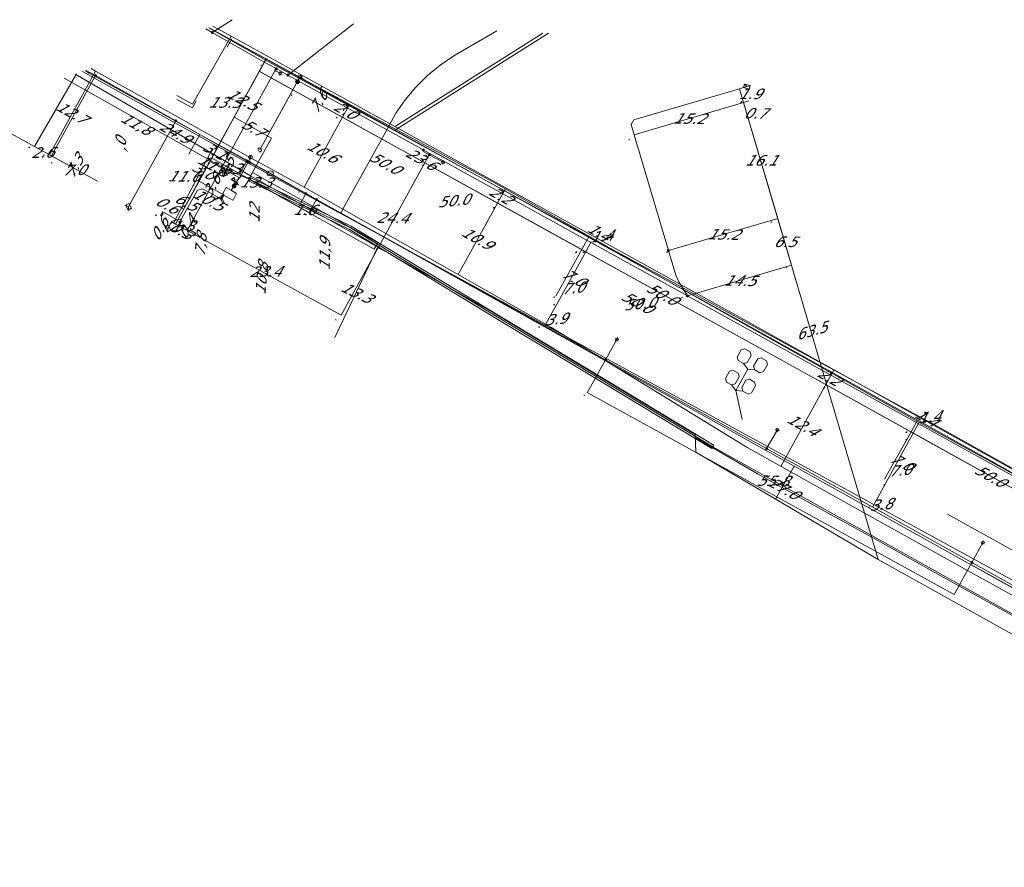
# Model space of a CAD drawing. Header units: metres. Extents: x 124576 to 133557, y 395865 to 402386.
# Tile 211 of 256: x 127141 to 127272, y 402273 to 402386. Entities that reach past the tile are written whole.
import ezdxf
from ezdxf.enums import TextEntityAlignment as Align

# ---------------------------------------------------------------- set-up
doc = ezdxf.new("R2010")
doc.units = ezdxf.units.M
doc.header["$MEASUREMENT"] = 0
for name, color, linetype, lineweight, true_color in [('LG_Datatransport', 3, 'Continuous', 13, 0x00ff00), ('LG_Datatransport_Gebroeders_Van_der_Donk_BV_(FTTX)', 3, 'Continuous', 13, 0x00ff00), ('LG_Datatransport_KPN_BV', 3, 'Continuous', 13, 0x00ff00), ('LG_Datatransport_Provincie_Noord_Brabant_Bureau_VM', 3, 'Continuous', 13, 0x00ff00), ('LG_Datatransport_Ziggo_BV', 3, 'Continuous', 13, 0x00ff00), ('LG_Gas_Hoge_Druk', 7, 'Continuous', 13, 0xff9b00), ('LG_Gas_Hoge_Druk_Enexis_Netbeheer_BV', 7, 'Continuous', 13, 0xff9b00), ('LG_Gas_Hoge_Druk_P_Enexis_Netbeheer_BV', 7, 'Continuous', 13, 0xff9b00), ('LG_Gas_Lage_Druk', 7, 'Continuous', 13, 0xffdc7d), ('LG_Gas_Lage_Druk_Enexis_Netbeheer_BV', 7, 'Continuous', 13, 0xffdc7d), ('LG_Gas_Lage_Druk_P_Enexis_Netbeheer_BV', 7, 'Continuous', 13, 0xffdc7d), ('LG_Laag_Spanning_Enexis_Netbeheer_BV', 7, 'Continuous', 13, 0x960000), ('LG_Laag_Spanning_Gemeente_Dongen', 7, 'Continuous', 13, 0x960000), ('LG_Midden_Spanning_Enexis_Netbeheer_BV', 7, 'Continuous', 13, 0xd20000), ('LG_Riool_Onder_Druk_Gemeente_Dongen', 7, 'Continuous', 13, 0x800080), ('LG_unet-4_Brabant_Water', 5, 'Continuous', 13, 0x0000ff), ('MV_Datatransport_lijn', 3, 'Continuous', 0, 0x00ff00)]:
    doc.layers.add(name, color=color, linetype=linetype, lineweight=lineweight, true_color=true_color)
for name, color, linetype, lineweight in [('LG_Laag_Spanning_P_Enexis_Netbeheer_BV', 7, 'Continuous', 0), ('LG_unet-4_P_Brabant_Water', 7, 'Continuous', 0), ('MV_Datatransport', 7, 'Continuous', 0), ('MV_Gas_Hoge_Druk', 7, 'Continuous', 0), ('MV_Gas_Hoge_Druk_pijl', 7, 'Continuous', 0), ('MV_Gas_Lage_Druk', 7, 'Continuous', 0), ('MV_Gas_Lage_Druk_lijn', 7, 'Continuous', 0), ('MV_Gas_Lage_Druk_pijl', 7, 'Continuous', 0), ('MV_Laag_Spanning', 7, 'Continuous', 0), ('MV_Laag_Spanning_lijn', 7, 'Continuous', 0), ('MV_Laag_Spanning_pijl', 7, 'Continuous', 0), ('MV_Midden_Spanning', 7, 'Continuous', 0), ('MV_Midden_Spanning_pijl', 7, 'Continuous', 0), ('MV_unet-4', 7, 'Continuous', 0)]:
    doc.layers.add(name, color=color, linetype=linetype, lineweight=lineweight)
doc.styles.add('Klic_Annotatie', font='verdanai.ttf', dxfattribs={"oblique": 20, "height": 1.4})
doc.styles.add('Style-Arial', font='arial.ttf')
doc.styles.add('Style-Arial Narrow', font='ARIALN.TTF')

# ---------------------------------------------------------------- blocks, each defined once
blk = doc.blocks.new('Mof')
at = {"layer": 'LG_Laag_Spanning_P_Enexis_Netbeheer_BV'}
h = blk.add_hatch(color=256, dxfattribs=at)
edge = h.paths.add_edge_path()
edge.add_arc((0, 0), 2, 0, 360)
blk = doc.blocks.new('DeliveryPoint')
at = {"layer": 'LG_Laag_Spanning_P_Enexis_Netbeheer_BV', "flags": 128}
blk.add_lwpolyline([(-3.7, -2.5), (3.8, -2.5), (3.8, 2.5), (-3.7, 2.5), (-3.7, -2.5)], close=True, dxfattribs=at)
blk.add_lwpolyline([(-3.7, 2.5), (-3.7, 2.2), (0, 0), (3.8, 2.2)], dxfattribs=at)
blk = doc.blocks.new('Streetlight')
at = {"layer": 'LG_Laag_Spanning_P_Enexis_Netbeheer_BV'}
for p, q in [((-1.8, 1.8), (-1.1, 1.1)), ((0, 2.5), (0, 1.5)), ((1.8, 1.8), (1.1, 1.1)), ((-1.1, -1.1), (-1.8, -1.8)), ((0, -1.5), (0, -2.5)), ((1.1, -1.1), (1.8, -1.8))]:
    blk.add_line(p, q, dxfattribs=at)
at = {"layer": 'LG_Laag_Spanning_P_Enexis_Netbeheer_BV', "flags": 128}
for points in [[(-2.5, 0), (-1.5, 0)], [(1.5, 0), (2.5, 0)]]:
    blk.add_lwpolyline(points, dxfattribs=at)
at = {"layer": 'LG_Laag_Spanning_P_Enexis_Netbeheer_BV'}
blk.add_circle((0, 0), 1.5, dxfattribs=at)
blk = doc.blocks.new('Eindkap_1')
at = {"layer": 'LG_Gas_Hoge_Druk_P_Enexis_Netbeheer_BV', "flags": 128}
blk.add_lwpolyline([(-0.8, -2.5), (1.7, -2.5), (1.7, 2.5), (-0.8, 2.5), (-2, 1.2), (-2, -1.2), (-0.8, -2.5)], close=True, dxfattribs=at)
blk = doc.blocks.new('Overgangsstuk_1')
at = {"layer": 'LG_Gas_Hoge_Druk_P_Enexis_Netbeheer_BV'}
for radius in [2.5, 2, 1.5, 1, 0.5]:
    blk.add_circle((0, 0), radius, dxfattribs=at)
blk = doc.blocks.new('DeliveryPoint_1')
at = {"layer": 'LG_Gas_Lage_Druk_P_Enexis_Netbeheer_BV', "flags": 128}
blk.add_lwpolyline([(-3.8, -2.5), (3.8, -2.5), (3.8, 2.5), (-3.8, 2.5), (-3.8, -2.5)], close=True, dxfattribs=at)
blk.add_lwpolyline([(-3.8, 2.5), (-3.8, 2.2), (0, 0), (3.8, 2.2)], dxfattribs=at)
blk = doc.blocks.new('Aftakzadel')
at = {"layer": 'LG_Gas_Lage_Druk_P_Enexis_Netbeheer_BV', "flags": 128}
blk.add_lwpolyline([(3, 3.1, 0.414214), (1, 1.1), (1, -6.4), (-1, -6.4), (-1, 1.1, 0.414214), (-3, 3.1), (-5.5, 3.1), (-5.5, 4.1), (-3, 4.1, -0.414214), (0, 1.1, -0.414214), (3, 4.1), (5.5, 4.1), (5.5, 3.1), (3, 3.1)], format="xyb", close=True, dxfattribs=at)
blk = doc.blocks.new('Verloopstuk_1')
at = {"layer": 'LG_Gas_Hoge_Druk_P_Enexis_Netbeheer_BV', "lineweight": 30, "flags": 128}
for points in [[(-3, 0), (-7.6, -2.3), (-7.6, 2.3), (-3, 0)], [(-3, 0), (1.6, -2.3), (1.5, 2.3), (-3, 0)]]:
    blk.add_lwpolyline(points, close=True, dxfattribs=at)
at = {"layer": 'LG_Gas_Hoge_Druk_P_Enexis_Netbeheer_BV', "color": 7, "linetype": 'Continuous', "style": 'Style-Arial Narrow'}
blk.add_text('G', height=3.5, dxfattribs=at).set_placement((-3.1, 2.6), align=Align.MIDDLE_CENTER)
blk = doc.blocks.new('Tstuk_1')
at = {"layer": 'LG_Gas_Hoge_Druk_P_Enexis_Netbeheer_BV'}
for p, q in [((-2.3, 1.8), (2.3, 1.8)), ((0, -1.8), (0, 1.8))]:
    blk.add_line(p, q, dxfattribs=at)
blk.add_circle((0, 0.7), 2.5, dxfattribs=at)
blk = doc.blocks.new('Afsluiter_1')
at = {"layer": 'LG_Gas_Hoge_Druk_P_Enexis_Netbeheer_BV'}
blk.add_line((0, -2.5), (0, 2.5), dxfattribs=at)
at = {"layer": 'LG_Gas_Hoge_Druk_P_Enexis_Netbeheer_BV', "extrusion": (0, 0, -1)}
blk.add_solid([(0.2, 2.5), (-0.3, 2.5), (0.2, -2.5), (-0.3, -2.5)], dxfattribs=at)
blk = doc.blocks.new('m_pijl')
at = {"layer": 'MV_Laag_Spanning_pijl'}
blk.add_hatch(color=7, dxfattribs=at).paths.add_polyline_path([(-1, -0.3), (-1, 0), (-1, 0.3), (0, 0)])
at = {"layer": 'MV_Laag_Spanning_pijl', "flags": 128}
blk.add_lwpolyline([(-1, 0), (-1, 0.3), (0, 0), (-1, -0.3), (-1, 0)], close=True, dxfattribs=at)
blk = doc.blocks.new('m_pijl_1')
at = {"layer": 'MV_Midden_Spanning_pijl'}
blk.add_hatch(color=7, dxfattribs=at).paths.add_polyline_path([(-1, -0.3), (-1, 0), (-1, 0.3), (0, 0)])
at = {"layer": 'MV_Midden_Spanning_pijl', "flags": 128}
blk.add_lwpolyline([(-1, 0), (-1, 0.3), (0, 0), (-1, -0.3), (-1, 0)], close=True, dxfattribs=at)
blk = doc.blocks.new('m_pijl_3')
at = {"layer": 'MV_Gas_Hoge_Druk_pijl'}
blk.add_hatch(color=7, dxfattribs=at).paths.add_polyline_path([(-1, -0.3), (-1, 0), (-1, 0.3), (0, 0)])
at = {"layer": 'MV_Gas_Hoge_Druk_pijl', "flags": 128}
blk.add_lwpolyline([(-1, 0), (-1, 0.3), (0, 0), (-1, -0.3), (-1, 0)], close=True, dxfattribs=at)
blk = doc.blocks.new('m_pijl_2')
at = {"layer": 'MV_Gas_Lage_Druk_pijl'}
blk.add_hatch(color=7, dxfattribs=at).paths.add_polyline_path([(-1, -0.3), (-1, 0), (-1, 0.3), (0, 0)])
at = {"layer": 'MV_Gas_Lage_Druk_pijl', "flags": 128}
blk.add_lwpolyline([(-1, 0), (-1, 0.3), (0, 0), (-1, -0.3), (-1, 0)], close=True, dxfattribs=at)
blk = doc.blocks.new('FireHydrant')
at = {"layer": 'LG_unet-4_P_Brabant_Water'}
blk.add_ellipse((0, 0), major_axis=(4.45, 0), ratio=0.727642, dxfattribs=at)
at = {"layer": 'LG_unet-4_P_Brabant_Water', "style": 'Style-Arial'}
blk.add_text('BK', height=2.5, dxfattribs=at).set_placement((0, 0), align=Align.MIDDLE_CENTER)

msp = doc.modelspace()

# ---------------------------------------------------------------- linework, layer by layer
at = {"layer": 'LG_Datatransport', "flags": 128}
msp.add_lwpolyline([(127188.55, 402356.3), (127171.82, 402365.66), (127171.34, 402364.78), (127188.06, 402355.43), (127188.55, 402356.3)], dxfattribs=at)
at = {"layer": 'LG_Datatransport_Gebroeders_Van_der_Donk_BV_(FTTX)', "flags": 128}
for points in [[(127146.73, 402378.25), (127168.37, 402366.08), (127171.51, 402364.74), (127184.88, 402358.29), (127204.88, 402346.16), (127233.21, 402329.11), (127296.12, 402294.02), (127306.7, 402287.81), (127325.13, 402271.01), (127331.09, 402268.86), (127343.59, 402265.99), (127350.66, 402264.08), (127390.85, 402241.78), (127399, 402238.78), (127403.65, 402236.13), (127406.93, 402232.86), (127426.52, 402210.6), (127428.48, 402211.05), (127431.54, 402208.92), (127435.31, 402208.02), (127453.89, 402207.34), (127499.65, 402206.22)], [(127233.34, 402329.32), (127219.18, 402337.85), (127205.01, 402346.37), (127195.01, 402352.44), (127184.99, 402358.51), (127178.3, 402361.74), (127171.62, 402364.96), (127171.41, 402364.51), (127178.09, 402361.29), (127184.76, 402358.07), (127194.75, 402352.01), (127204.75, 402345.94), (127218.92, 402337.42), (127233.08, 402328.89), (127233.34, 402329.32)]]:
    msp.add_lwpolyline(points, dxfattribs=at)
at = {"layer": 'LG_Datatransport_KPN_BV', "flags": 128}
msp.add_lwpolyline([(127396.93, 402242.67), (127393.78, 402243.92), (127392.21, 402244.6), (127382.48, 402250), (127381.38, 402250.61), (127347.36, 402270.83), (127167.23, 402369.14), (127159.09, 402373.59), (127152.38, 402377.35), (127149.19, 402379.1)], dxfattribs=at)
at = {"layer": 'LG_Datatransport_Provincie_Noord_Brabant_Bureau_VM'}
for p in [(127237.84, 402339.45), (127237.1, 402332.74)]:
    msp.add_line(p, (127236.26, 402336.61), dxfattribs=at)
at = {"layer": 'LG_Datatransport_Provincie_Noord_Brabant_Bureau_VM', "flags": 128}
for points in [[(127237.28, 402340.2), (127237.84, 402339.45), (127237.28, 402340.2), (127237.76, 402340.33), (127238.29, 402341.29), (127238.16, 402341.77), (127237.46, 402342.16), (127236.98, 402342.02), (127236.45, 402341.06), (127236.58, 402340.59), (127237.28, 402340.2)], [(127238.77, 402339.37), (127239.47, 402338.98), (127239.94, 402339.12), (127240.48, 402340.08), (127240.34, 402340.56), (127239.64, 402340.94), (127239.17, 402340.81), (127238.63, 402339.85), (127238.77, 402339.37), (127237.84, 402339.45), (127238.77, 402339.37)], [(127236.26, 402336.61), (127235.7, 402337.36), (127235, 402337.74), (127234.87, 402338.22), (127235.4, 402339.18), (127235.88, 402339.32), (127236.58, 402338.93), (127236.71, 402338.45), (127236.18, 402337.49), (127235.7, 402337.36)], [(127237.19, 402336.53), (127237.89, 402336.14), (127238.36, 402336.28), (127238.9, 402337.24), (127238.76, 402337.71), (127238.06, 402338.1), (127237.59, 402337.97), (127237.05, 402337.01), (127237.19, 402336.53), (127236.26, 402336.61), (127237.19, 402336.53)]]:
    msp.add_lwpolyline(points, dxfattribs=at)
at = {"layer": 'LG_Datatransport_Ziggo_BV'}
for p, q in [((127161.3, 402358.93), (127166.24, 402368.31)), ((127171.58, 402365.22), (127188.3, 402355.86))]:
    msp.add_line(p, q, dxfattribs=at)
at = {"layer": 'LG_Datatransport_Ziggo_BV', "flags": 128}
for points in [[(127166.24, 402368.31), (127148.21, 402378.77)], [(127148.21, 402378.77), (127166.24, 402368.31), (127171.55, 402365.23), (127188.3, 402355.86), (127204.06, 402346.9), (127230.83, 402330.76), (127230.93, 402328.38), (127255.25, 402314.09), (127291.24, 402294.02), (127292.19, 402293.42), (127293.5, 402292.17), (127294.99, 402291.45), (127296.51, 402291.32), (127303.13, 402287.54), (127305.57, 402285.86), (127320.3, 402273.26), (127322.24, 402272.09), (127322.34, 402271.73)], [(127148.21, 402378.77), (127166.24, 402368.31), (127161.3, 402358.93)], [(127294.99, 402291.45), (127293.5, 402292.17), (127292.19, 402293.42), (127291.24, 402294.02), (127255.25, 402314.09), (127230.93, 402328.38), (127230.83, 402330.76), (127204.06, 402346.9), (127188.3, 402355.86), (127171.55, 402365.23), (127166.24, 402368.31)]]:
    msp.add_lwpolyline(points, dxfattribs=at)
at = {"layer": 'LG_Gas_Hoge_Druk', "flags": 128}
msp.add_lwpolyline([(127169.23, 402361.98), (127169.24, 402361.98), (127169.24, 402361.98), (127169.24, 402361.98), (127169.24, 402361.98), (127169.24, 402361.98), (127169.24, 402361.98), (127169.24, 402361.98), (127169.72, 402362.86), (127169.73, 402362.86), (127169.73, 402362.86), (127169.73, 402362.86), (127169.73, 402362.86), (127169.73, 402362.87), (127169.73, 402362.87), (127169.73, 402362.87), (127169.72, 402362.87), (127169.72, 402362.87), (127169.72, 402362.87), (127169.72, 402362.87), (127169.72, 402362.87), (127169.02, 402363.26), (127168.32, 402363.64), (127168.32, 402363.65), (127168.32, 402363.65), (127168.32, 402363.65), (127168.31, 402363.65), (127168.31, 402363.65), (127168.31, 402363.65), (127168.31, 402363.65), (127168.31, 402363.64), (127168.31, 402363.64), (127168.31, 402363.64), (127168.31, 402363.64), (127168.31, 402363.64), (127167.82, 402362.76), (127167.82, 402362.76), (127167.82, 402362.76), (127167.82, 402362.76), (127167.82, 402362.76), (127167.82, 402362.76), (127167.82, 402362.76), (127167.82, 402362.76), (127167.82, 402362.76), (127167.82, 402362.75), (127167.82, 402362.75), (127167.83, 402362.75), (127167.83, 402362.75), (127169.23, 402361.98), (127169.23, 402361.98), (127169.23, 402361.98), (127169.23, 402361.98), (127169.23, 402361.98), (127169.23, 402361.98)], dxfattribs=at)
at = {"layer": 'LG_Gas_Hoge_Druk_Enexis_Netbeheer_BV'}
for p, q in [((127150.93, 402379.15), (127154.9, 402376.93)), ((127177.65, 402377.48), (127172.81, 402368.67)), ((127171.59, 402367.63), (127170.11, 402364.97)), ((127178.73, 402363.7), (127173.99, 402366.31)), ((127169.38, 402363.86), (127168.96, 402363.28)), ((127169.6, 402364.21), (127169.38, 402363.86))]:
    msp.add_line(p, q, dxfattribs=at)
at = {"layer": 'LG_Gas_Hoge_Druk_Enexis_Netbeheer_BV', "flags": 128}
for points in [[(127166.05, 402384.96), (127173.65, 402380.79), (127177.56, 402378.67), (127177.67, 402378.61), (127178.14, 402378.36)], [(127171.59, 402367.63), (127161.11, 402373.47), (127154.9, 402376.93), (127150.93, 402379.15), (127150.32, 402379.5)], [(127177.82, 402377.77), (127177.85, 402377.84), (127178.14, 402378.36)], [(127342.9, 402286.66), (127336.38, 402290.22), (127293.26, 402314.97), (127263.31, 402331.7), (127219.42, 402355.64), (127204.36, 402364.16), (127178.69, 402378.06), (127178.14, 402378.36)], [(127177.82, 402377.77), (127177.65, 402377.48), (127176.35, 402375.12), (127172.81, 402368.67)], [(127326.39, 402274.19), (127325.6, 402274.63), (127324.75, 402275.16), (127323.43, 402276.35), (127309.73, 402288.39), (127307.9, 402289.99), (127306.6, 402290.85), (127283.83, 402303.4), (127267.13, 402312.63), (127253.26, 402320.34), (127237.84, 402328.97), (127211.59, 402345.06), (127178.73, 402363.7), (127173.99, 402366.31), (127171.59, 402367.63)], [(127170.11, 402364.97), (127169.89, 402364.67), (127169.6, 402364.21)]]:
    msp.add_lwpolyline(points, dxfattribs=at)
at = {"layer": 'LG_Gas_Lage_Druk', "flags": 128}
msp.add_lwpolyline([(127169.23, 402361.98), (127169.24, 402361.98), (127169.24, 402361.98), (127169.24, 402361.98), (127169.24, 402361.98), (127169.24, 402361.98), (127169.24, 402361.98), (127169.24, 402361.98), (127169.72, 402362.86), (127169.73, 402362.86), (127169.73, 402362.86), (127169.73, 402362.86), (127169.73, 402362.86), (127169.73, 402362.87), (127169.73, 402362.87), (127169.73, 402362.87), (127169.72, 402362.87), (127169.72, 402362.87), (127169.72, 402362.87), (127169.72, 402362.87), (127169.72, 402362.87), (127169.02, 402363.26), (127168.32, 402363.64), (127168.32, 402363.65), (127168.32, 402363.65), (127168.32, 402363.65), (127168.31, 402363.65), (127168.31, 402363.65), (127168.31, 402363.65), (127168.31, 402363.65), (127168.31, 402363.64), (127168.31, 402363.64), (127168.31, 402363.64), (127168.31, 402363.64), (127168.31, 402363.64), (127167.82, 402362.76), (127167.82, 402362.76), (127167.82, 402362.76), (127167.82, 402362.76), (127167.82, 402362.76), (127167.82, 402362.76), (127167.82, 402362.76), (127167.82, 402362.76), (127167.82, 402362.76), (127167.82, 402362.75), (127167.82, 402362.75), (127167.83, 402362.75), (127167.83, 402362.75), (127169.23, 402361.98), (127169.23, 402361.98), (127169.23, 402361.98), (127169.23, 402361.98), (127169.23, 402361.98), (127169.23, 402361.98)], dxfattribs=at)
at = {"layer": 'LG_Gas_Lage_Druk_Enexis_Netbeheer_BV'}
msp.add_line((127168.02, 402362.66), (127167.71, 402362.1), dxfattribs=at)
at = {"layer": 'LG_Gas_Lage_Druk_Enexis_Netbeheer_BV', "flags": 128}
msp.add_lwpolyline([(127167.71, 402362.1), (127165.18, 402363.5), (127164.5, 402363.3), (127162.39, 402359.47), (127161.85, 402359.32), (127161.76, 402359.36), (127161.08, 402359.17), (127160.55, 402358.2)], dxfattribs=at)
at = {"layer": 'LG_Laag_Spanning_Enexis_Netbeheer_BV'}
for p, q in [((127166.48, 402384.32), (127169.11, 402386.02)), ((127176.56, 402378.64), (127185.31, 402385.47)), ((127161.61, 402372.55), (127155.3, 402361.09)), ((127195.4, 402368.03), (127197.24, 402367.02)), ((127178.96, 402362.84), (127180.36, 402362.06)), ((127178.96, 402362.84), (127180.36, 402362.06)), ((127218.9, 402340.71), (127220.4, 402343.41)), ((127240.36, 402328.86), (127241.79, 402331.36)), ((127267.72, 402313.7), (127269.19, 402316.33))]:
    msp.add_line(p, q, dxfattribs=at)
at = {"layer": 'LG_Laag_Spanning_Enexis_Netbeheer_BV', "flags": 128}
for points in [[(127165.62, 402384.81), (127166.48, 402384.32), (127173.48, 402380.34), (127175, 402379.5), (127176.56, 402378.64), (127193.57, 402369.24), (127194.6, 402368.66), (127229.8, 402349.21), (127297.64, 402311.7)], [(127165.62, 402384.81), (127166.48, 402384.32), (127173.48, 402380.34), (127175, 402379.5), (127176.56, 402378.64), (127193.57, 402369.24), (127194.6, 402368.66), (127229.8, 402349.21), (127297.64, 402311.7), (127300.94, 402309.88), (127301.56, 402309.24), (127301.47, 402308.35), (127295.22, 402297.08), (127294.48, 402295.76), (127294.52, 402294.35), (127294.61, 402294.3), (127294.99, 402293.99), (127295.08, 402293.89), (127295.18, 402293.69), (127295.18, 402293.66), (127295.19, 402293.5), (127295.16, 402293.34), (127295.13, 402293.2)], [(127165.62, 402384.81), (127166.48, 402384.32), (127173.48, 402380.34), (127175, 402379.5), (127176.56, 402378.64), (127193.57, 402369.24), (127194.6, 402368.66), (127229.8, 402349.21), (127297.64, 402311.7)], [(127175, 402379.5), (127174.9, 402379.5), (127174.81, 402379.36), (127174.97, 402379.18), (127175.55, 402378.85)], [(127149.67, 402379.27), (127150.15, 402379), (127150.17, 402379), (127150.92, 402378.57)], [(127149.67, 402379.27), (127150.15, 402379), (127150.17, 402379), (127150.92, 402378.57), (127161.61, 402372.55), (127167.5, 402369.22), (127171.1, 402367.21), (127171.44, 402367.02), (127178.96, 402362.84)], [(127149.67, 402379.27), (127150.15, 402379), (127150.17, 402379), (127150.92, 402378.57)], [(127150.92, 402378.57), (127161.61, 402372.55), (127167.5, 402369.22), (127171.1, 402367.21), (127171.44, 402367.02), (127178.96, 402362.84), (127180.36, 402362.06), (127204.89, 402348.46), (127218.9, 402340.71), (127240.36, 402328.86), (127254.44, 402321.1), (127267.72, 402313.7), (127293.95, 402299.07), (127267.72, 402313.7), (127293.95, 402299.07), (127294.47, 402297.72)], [(127150.92, 402378.57), (127161.61, 402372.55), (127167.5, 402369.22), (127171.1, 402367.21), (127171.44, 402367.02), (127178.96, 402362.84)], [(127227.27, 402355.26), (127222.72, 402370.7), (127222.32, 402372.05), (127222.66, 402372.67), (127236.76, 402376.82), (127237.72, 402377.11)], [(127194.6, 402368.66), (127194.67, 402368.43), (127195.4, 402368.03)], [(127180.36, 402362.06), (127204.89, 402348.46), (127218.9, 402340.71), (127240.36, 402328.86), (127254.44, 402321.1), (127267.72, 402313.7), (127293.95, 402299.07), (127294.47, 402297.72)], [(127180.36, 402362.06), (127204.89, 402348.46), (127218.9, 402340.71), (127240.36, 402328.86), (127254.44, 402321.1), (127267.72, 402313.7), (127293.95, 402299.07), (127294.47, 402297.72)], [(127229.8, 402349.21), (127228.64, 402351.08), (127228.24, 402351.98), (127227.27, 402355.26)]]:
    msp.add_lwpolyline(points, dxfattribs=at)
at = {"layer": 'LG_Laag_Spanning_Gemeente_Dongen'}
msp.add_line((127190.88, 402371.84), (127210.55, 402384.25), dxfattribs=at)
at = {"layer": 'LG_Laag_Spanning_Gemeente_Dongen', "flags": 128}
for points in [[(127589.23, 402210.75), (127589.08, 402210.76), (127571.24, 402211.8), (127544.46, 402215.26), (127509.95, 402221.27), (127467.47, 402231.66), (127412.76, 402251.5), (127379.38, 402268.48), (127362.03, 402277.92), (127327.41, 402296.08), (127314.01, 402303.35), (127236.53, 402346.53), (127190.9, 402371.75), (127169.01, 402383.83), (127166.56, 402385.14)], [(127169.01, 402383.83), (127163.83, 402374.76), (127161.74, 402375.91)]]:
    msp.add_lwpolyline(points, dxfattribs=at)
at = {"layer": 'LG_Midden_Spanning_Enexis_Netbeheer_BV', "flags": 128}
for points in [[(127166, 402384.94), (127173.42, 402380.73), (127217.01, 402356.91), (127233.29, 402347.75), (127260.81, 402332.28), (127300.31, 402310.59), (127300.64, 402308.74), (127294.71, 402297.05), (127294.24, 402296.24), (127293.4, 402295.14), (127293.13, 402294.86), (127292.62, 402294.71), (127292.18, 402294.51), (127292.1, 402294.31), (127292.17, 402294), (127292.51, 402293.77), (127293.89, 402293)], [(127166, 402384.94), (127173.42, 402380.73), (127217.01, 402356.91), (127233.29, 402347.75), (127260.81, 402332.28), (127300.31, 402310.59), (127300.64, 402308.74)]]:
    msp.add_lwpolyline(points, dxfattribs=at)
at = {"layer": 'LG_Riool_Onder_Druk_Gemeente_Dongen'}
for p, q in [((127168.48, 402382.38), (127169.07, 402383.46)), ((127190.88, 402371.34), (127211.28, 402384.21)), ((127161.74, 402375.41), (127163.83, 402374.26)), ((127164.33, 402375.19), (127163.83, 402374.26))]:
    msp.add_line(p, q, dxfattribs=at)
at = {"layer": 'LG_Riool_Onder_Druk_Gemeente_Dongen', "flags": 128}
msp.add_lwpolyline([(127907.09, 402350.53), (127903.8, 402218.35), (127862.09, 402206.82), (127833.5, 402205.05), (127816.5, 402204.33), (127589.08, 402210.26), (127571.24, 402211.29), (127544.46, 402214.76), (127509.95, 402220.78), (127467.47, 402231.16), (127412.76, 402251), (127379.38, 402267.98), (127362.03, 402277.42), (127327.41, 402295.58), (127314.01, 402302.85), (127236.53, 402346.03), (127190.9, 402371.25), (127169.01, 402383.33), (127166, 402384.94)], dxfattribs=at)
at = {"layer": 'LG_unet-4_Brabant_Water'}
for p, q in [((127163.37, 402368.11), (127164.82, 402370.74)), ((127174.18, 402365.55), (127183.59, 402360.26)), ((127183.59, 402360.26), (127244.04, 402326.52)), ((127241.56, 402322.12), (127244.04, 402326.52)), ((127244.04, 402326.52), (127323.98, 402281.91))]:
    msp.add_line(p, q, dxfattribs=at)
at = {"layer": 'LG_unet-4_Brabant_Water', "flags": 128}
for points in [[(127204.41, 402384.54), (127198.66, 402381.21), (127196.85, 402379.97), (127195.16, 402378.57), (127193.61, 402377.03), (127192.19, 402375.35), (127190.94, 402373.55), (127189.23, 402370.46), (127184.15, 402361.27), (127183.59, 402360.26)], [(127149.55, 402379.23), (127164.82, 402370.74), (127174.18, 402365.55)]]:
    msp.add_lwpolyline(points, dxfattribs=at)
at = {"layer": 'MV_Datatransport_lijn'}
for p, q in [((127237.3, 402375), (127255.25, 402314.09)), ((127166.62, 402367.99), (127169.38, 402373.02)), ((127169.38, 402373.02), (127174.37, 402370.23)), ((127174.37, 402370.23), (127171.58, 402365.22)), ((127161.56, 402358.79), (127166.62, 402367.99)), ((127161.56, 402358.79), (127161.3, 402358.93)), ((127182.81, 402343.66), (127188.48, 402355.68)), ((127188.48, 402355.68), (127189.39, 402355.24))]:
    msp.add_line(p, q, dxfattribs=at)
at = {"layer": 'MV_Datatransport_lijn', "flags": 128}
for points in [[(127254.38, 402317.04), (127248.08, 402320.54), (127239.22, 402325.47), (127234.04, 402328.48), (127230.85, 402330.34)], [(127254.38, 402317.04), (127263.91, 402311.75), (127272.32, 402307.07), (127277.41, 402304.24), (127293.4, 402295.37)]]:
    msp.add_lwpolyline(points, dxfattribs=at)
at = {"layer": 'MV_Gas_Hoge_Druk_pijl'}
for p, q in [((127167.63, 402369.84), (127173.65, 402380.78)), ((127144.8, 402368), (127150.93, 402379.15)), ((127183.85, 402373.02), (127177.21, 402376.67)), ((127183.85, 402373.02), (127184.8, 402374.75)), ((127183.85, 402373.02), (127178.72, 402363.71)), ((127204.51, 402361.59), (127183.85, 402373.02)), ((127166.15, 402367.14), (127167.63, 402369.84)), ((127151.17, 402364.5), (127144.8, 402368)), ((127164.69, 402364.49), (127166.15, 402367.14)), ((127166.15, 402367.14), (127170.11, 402364.97)), ((127161.56, 402358.79), (127164.69, 402364.49)), ((127164.69, 402364.49), (127167.83, 402362.76)), ((127204.51, 402361.59), (127205.55, 402363.48)), ((127199.26, 402352.05), (127204.51, 402361.59)), ((127248.27, 402337.39), (127249.33, 402339.32)), ((127242.26, 402326.5), (127248.27, 402337.39)), ((127291.96, 402313.08), (127248.27, 402337.39))]:
    msp.add_line(p, q, dxfattribs=at)
at = {"layer": 'MV_Gas_Hoge_Druk_pijl', "flags": 128}
msp.add_lwpolyline([(127248.27, 402337.39), (127245.97, 402338.67), (127204.51, 402361.59)], dxfattribs=at)
at = {"layer": 'MV_Gas_Lage_Druk_lijn'}
for p, q in [((127159.88, 402360.4), (127161.85, 402359.32)), ((127161.91, 402358.6), (127162.38, 402359.46))]:
    msp.add_line(p, q, dxfattribs=at)
at = {"layer": 'MV_Gas_Lage_Druk_pijl'}
for p, q in [((127159.59, 402359.87), (127159.88, 402360.4)), ((127161.56, 402358.79), (127161.03, 402359.08)), ((127161.56, 402358.79), (127161.91, 402358.6))]:
    msp.add_line(p, q, dxfattribs=at)
at = {"layer": 'MV_Laag_Spanning_lijn'}
for p, q in [((127163.14, 402357.92), (127175, 402379.5)), ((127142.76, 402369.12), (127148.39, 402378.83)), ((127145.04, 402367.87), (127150.92, 402378.57)), ((127166.4, 402367.59), (127161.56, 402358.79)), ((127170.15, 402365.49), (127171.1, 402367.21)), ((127178, 402361.09), (127178.96, 402362.84)), ((127179.4, 402360.31), (127180.36, 402362.06)), ((127216.43, 402336.28), (127218.9, 402340.71)), ((127264.45, 402320.12), (127309.59, 402295)), ((127265.34, 402309.42), (127267.72, 402313.7))]:
    msp.add_line(p, q, dxfattribs=at)
at = {"layer": 'MV_Laag_Spanning_pijl'}
for p, q in [((127167.35, 402369.32), (127173.44, 402380.41)), ((127172.73, 402379.16), (127216.26, 402355.1)), ((127236.76, 402376.82), (127237.3, 402375)), ((127237.3, 402375), (127222.72, 402370.7)), ((127237.3, 402375), (127237.97, 402375.2)), ((127237.3, 402375), (127241.85, 402359.55)), ((127142.76, 402369.12), (127134.12, 402373.87)), ((127145.04, 402367.87), (127142.76, 402369.12)), ((127161.56, 402358.79), (127167.35, 402369.32)), ((127151.17, 402364.5), (127145.04, 402367.87)), ((127170.15, 402365.49), (127166.4, 402367.59)), ((127183.64, 402346.65), (127195.4, 402368.03)), ((127178, 402361.09), (127179.4, 402360.31)), ((127161.56, 402358.79), (127163.14, 402357.92)), ((127241.85, 402359.55), (127227.27, 402355.26)), ((127241.85, 402359.55), (127243.69, 402353.3)), ((127163.14, 402357.92), (127183.64, 402346.65)), ((127216.99, 402356.44), (127216.29, 402355.16)), ((127216.29, 402355.16), (127212.79, 402348.83)), ((127243.69, 402353.3), (127229.8, 402349.21)), ((127212.79, 402348.83), (127210.77, 402345.16)), ((127265.34, 402309.42), (127216.45, 402336.32)), ((127260.65, 402332.3), (127259.9, 402330.94)), ((127259.9, 402330.94), (127256.43, 402324.63)), ((127259.92, 402330.91), (127301.07, 402308.01)), ((127256.43, 402324.63), (127254.46, 402321.05)), ((127267.57, 402313.42), (127297.63, 402296.67))]:
    msp.add_line(p, q, dxfattribs=at)
at = {"layer": 'MV_Laag_Spanning_pijl', "flags": 128}
for points in [[(127178, 402361.09), (127171.91, 402364.5), (127166.4, 402367.59)], [(127216.28, 402355.08), (127245.97, 402338.67), (127259.84, 402330.95)]]:
    msp.add_lwpolyline(points, dxfattribs=at)
at = {"layer": 'MV_Midden_Spanning_pijl'}
for p, q in [((127161.56, 402358.79), (127173.59, 402380.68)), ((127172.79, 402379.13), (127215.71, 402355.4)), ((127216.69, 402357.16), (127215.76, 402355.47)), ((127215.76, 402355.47), (127212.28, 402349.17)), ((127260.41, 402332.56), (127259.61, 402331.12)), ((127259.61, 402331.12), (127256.09, 402324.78)), ((127259.64, 402331.06), (127300.32, 402308.42))]:
    msp.add_line(p, q, dxfattribs=at)
at = {"layer": 'MV_Midden_Spanning_pijl', "flags": 128}
msp.add_lwpolyline([(127215.76, 402355.37), (127245.97, 402338.67), (127259.6, 402331.09)], dxfattribs=at)

# ---------------------------------------------------------------- block references
at = {"layer": 'LG_Gas_Hoge_Druk_P_Enexis_Netbeheer_BV'}
for name, p, xscale, yscale, zscale, rotation in [('Overgangsstuk_1', (127177.82, 402377.77), 0.1, 0.1, 0.1, 299.0000000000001), ('Tstuk_1', (127178.14, 402378.36), 0.1, 0.1, 0.1, 299.0000000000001), ('Eindkap_1', (127172.81, 402368.67), 0.1, 0.1, 0.1, 209), ('Tstuk_1', (127171.59, 402367.63), 0.09999999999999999, 0.09999999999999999, 0.09999999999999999, 29), ('Afsluiter_1', (127170.11, 402364.97), 0.1, 0.1, 0.1, 127), ('Overgangsstuk_1', (127169.38, 402363.86), 0.1, 0.1, 0.1, 306)]:
    msp.add_blockref(name, p, dxfattribs=dict(at, xscale=xscale, yscale=yscale, zscale=zscale, rotation=rotation))
at = {"layer": 'LG_Gas_Hoge_Druk_P_Enexis_Netbeheer_BV', "color": 7, "linetype": 'Continuous', "xscale": 0.09999999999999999, "yscale": 0.09999999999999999, "zscale": 0.09999999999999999, "rotation": 302}
msp.add_blockref('Verloopstuk_1', (127169.6, 402364.21), dxfattribs=at)
at = {"layer": 'LG_Gas_Lage_Druk_P_Enexis_Netbeheer_BV'}
for name, p, xscale, yscale, zscale, rotation in [('Aftakzadel', (127167.71, 402362.1), 0.09999999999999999, 0.09999999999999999, 0.09999999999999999, 29), ('DeliveryPoint_1', (127160.55, 402358.2), 0.1, 0.1, 0.1, 119)]:
    msp.add_blockref(name, p, dxfattribs=dict(at, xscale=xscale, yscale=yscale, zscale=zscale, rotation=rotation))
at = {"layer": 'LG_Laag_Spanning_P_Enexis_Netbeheer_BV', "xscale": 0.1, "yscale": 0.1, "zscale": 0.1}
for p in [(127166.48, 402384.32), (127175, 402379.5), (127176.56, 402378.64), (127161.61, 402372.55), (127194.6, 402368.66), (127195.4, 402368.03), (127218.9, 402340.71), (127240.36, 402328.86), (127267.72, 402313.7)]:
    msp.add_blockref('Mof', p, dxfattribs=at)
at = {"layer": 'LG_Laag_Spanning_P_Enexis_Netbeheer_BV'}
for name, p, xscale, yscale, zscale, rotation in [('Mof', (127150.92, 402378.57), 0.1, 0.1, 0.1, 1), ('Streetlight', (127175.55, 402378.85), 0.09999999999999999, 0.09999999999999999, 0.09999999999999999, 29), ('DeliveryPoint', (127237.72, 402377.11), 0.1, 0.1, 0.1, 344), ('Mof', (127171.1, 402367.21), 0.09999999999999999, 0.09999999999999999, 0.09999999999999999, 29), ('Mof', (127171.44, 402367.02), 0.09999999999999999, 0.09999999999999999, 0.09999999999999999, 29), ('Streetlight', (127197.24, 402367.02), 0.09999999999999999, 0.09999999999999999, 0.09999999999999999, 29), ('Mof', (127178.96, 402362.84), 0.1, 0.1, 0.1, 1), ('DeliveryPoint', (127155.3, 402361.09), 0.1, 0.1, 0.1, 119), ('Mof', (127180.36, 402362.06), 0.1, 0.1, 0.1, 1), ('Mof', (127227.27, 402355.26), 0.1, 0.1, 0.1, 74), ('Mof', (127229.8, 402349.21), 0.09999999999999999, 0.09999999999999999, 0.09999999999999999, 29), ('Streetlight', (127220.4, 402343.41), 0.1, 0.1, 0.1, 299.0000000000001), ('Streetlight', (127241.79, 402331.36), 0.1, 0.1, 0.1, 300.0000000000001), ('Streetlight', (127269.19, 402316.33), 0.1, 0.1, 0.1, 299.0000000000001)]:
    msp.add_blockref(name, p, dxfattribs=dict(at, xscale=xscale, yscale=yscale, zscale=zscale, rotation=rotation))
at = {"layer": 'LG_unet-4_P_Brabant_Water', "xscale": 0.1, "yscale": 0.1, "zscale": 0.1}
msp.add_blockref('FireHydrant', (127174.18, 402365.55), dxfattribs=at)
at = {"layer": 'MV_Gas_Hoge_Druk_pijl', "xscale": 0.1, "yscale": 0.1, "zscale": 0.1}
for p, rotation in [((127173, 402380), 61), ((127150, 402379), 61), ((127177, 402376), 151), ((127183, 402373), 151), ((127184, 402374), 61), ((127167, 402369), 61), ((127144, 402368), 151), ((127166, 402367), 61), ((127164, 402364), 61), ((127170, 402364), 332.0000000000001), ((127178, 402363), 242), ((127205, 402363), 61), ((127167, 402362), 332.0000000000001), ((127204, 402361), 151), ((127204, 402361), 61), ((127249, 402339), 61), ((127248, 402337), 61), ((127248, 402337), 150)]:
    msp.add_blockref('m_pijl_3', p, dxfattribs=dict(at, rotation=rotation))
at = {"layer": 'MV_Gas_Lage_Druk_pijl', "xscale": 0.1, "yscale": 0.1, "zscale": 0.1}
for p, rotation in [((127159, 402360), 61), ((127161, 402359), 151), ((127161, 402358), 332.0000000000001)]:
    msp.add_blockref('m_pijl_2', p, dxfattribs=dict(at, rotation=rotation))
at = {"layer": 'MV_Laag_Spanning_pijl'}
for p, xscale, yscale, zscale, rotation in [((127173, 402380), 0.1, 0.1, 0.1, 61), ((127237, 402375), 0.1, 0.1, 0.1, 16), ((127237, 402375), 0.1, 0.1, 0.1, 287), ((127142, 402369), 0.1, 0.1, 0.1, 151), ((127167, 402369), 0.1, 0.1, 0.1, 61), ((127222, 402370), 0.09999999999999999, 0.09999999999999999, 0.09999999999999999, 197), ((127195, 402368), 0.1, 0.1, 0.1, 61), ((127145, 402367), 0.1, 0.1, 0.1, 151), ((127166, 402367), 0.1, 0.1, 0.1, 150), ((127166, 402367), 0.1, 0.1, 0.1, 150), ((127179, 402360), 0.09999999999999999, 0.09999999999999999, 0.09999999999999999, 331), ((127241, 402359), 0.1, 0.1, 0.1, 287), ((127163, 402357), 0.1, 0.1, 0.1, 332.0000000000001), ((127216, 402355), 0.1, 0.1, 0.1, 332.0000000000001), ((127216, 402355), 0.1, 0.1, 0.1, 242), ((127227, 402355), 0.09999999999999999, 0.09999999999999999, 0.09999999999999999, 197), ((127243, 402353), 0.1, 0.1, 0.1, 287), ((127212, 402348), 0.1, 0.1, 0.1, 242), ((127229, 402349), 0.09999999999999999, 0.09999999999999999, 0.09999999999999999, 197), ((127183, 402346), 0.1, 0.1, 0.1, 332.0000000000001), ((127210, 402345), 0.1, 0.1, 0.1, 242), ((127216, 402336), 0.1, 0.1, 0.1, 151), ((127259, 402330), 0.09999999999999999, 0.09999999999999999, 0.09999999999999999, 331), ((127259, 402330), 0.1, 0.1, 0.1, 242), ((127256, 402324), 0.1, 0.1, 0.1, 242), ((127254, 402321), 0.1, 0.1, 0.1, 242)]:
    msp.add_blockref('m_pijl', p, dxfattribs=dict(at, xscale=xscale, yscale=yscale, zscale=zscale, rotation=rotation))
at = {"layer": 'MV_Midden_Spanning_pijl'}
for p, xscale, yscale, zscale, rotation in [((127173, 402380), 0.1, 0.1, 0.1, 61), ((127215, 402355), 0.1, 0.1, 0.1, 332.0000000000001), ((127215, 402355), 0.1, 0.1, 0.1, 242), ((127212, 402349), 0.1, 0.1, 0.1, 242), ((127259, 402331), 0.09999999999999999, 0.09999999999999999, 0.09999999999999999, 331), ((127259, 402331), 0.1, 0.1, 0.1, 241), ((127256, 402324), 0.1, 0.1, 0.1, 241)]:
    msp.add_blockref('m_pijl_1', p, dxfattribs=dict(at, xscale=xscale, yscale=yscale, zscale=zscale, rotation=rotation))

# ---------------------------------------------------------------- texts
at = {"layer": 'MV_Datatransport', "style": 'Klic_Annotatie', "oblique": 20}
for s, rotation, p in [('11,8', 331.2, (127156.26, 402372.15)), ('5.7', 331, (127171.88, 402371.62)), ('11,8', 331.3, (127166.53, 402366.59)), ('10.5', 331, (127165.91, 402362.04)), ('0.3', 331, (127162.26, 402357.95)), ('13.3', 335, (127185.64, 402349.67)), ('63.5', 16, (127246.28, 402344.54)), ('27.0', 331, (127242.57, 402323.61))]:
    msp.add_text(s, height=1.4, rotation=rotation, dxfattribs=at).set_placement(p, align=Align.MIDDLE_CENTER)
at = {"layer": 'MV_Gas_Hoge_Druk', "style": 'Klic_Annotatie', "oblique": 20}
for s, rotation, p in [('12.5', 331, (127170.47, 402375.41)), ('7.6', 61, (127180.62, 402375.02)), ('12.7', 331, (127147.69, 402373.67)), ('2.0', 331, (127184.15, 402373.98)), ('3.1', 331, (127166.72, 402368.59)), ('10.6', 331, (127181.11, 402368.46)), ('7.3', 61, (127148.08, 402366.43)), ('4.5', 61, (127168.23, 402366.23)), ('23.6', 331, (127194.27, 402367.48)), ('3.0', 331, (127165.25, 402365.91)), ('3.6', 61, (127166.36, 402363.8)), ('2.2', 331, (127204.86, 402362.63)), ('6.5', 331, (127162.95, 402361.73)), ('10.9', 331, (127201.71, 402356.92)), ('50.0', 331, (127226.39, 402349.49)), ('2.2', 331, (127248.62, 402338.45)), ('12.4', 331, (127245.09, 402332.04)), ('50.0', 331, (127270.11, 402325.24))]:
    msp.add_text(s, height=1.4, rotation=rotation, dxfattribs=at).set_placement(p, align=Align.MIDDLE_CENTER)
at = {"layer": 'MV_Gas_Lage_Druk', "style": 'Klic_Annotatie', "oblique": 20}
for s, rotation, p in [('0.6', 331, (127160.39, 402361.37)), ('0.6', 61, (127159.43, 402358.06)), ('0.4', 61, (127163.07, 402358.29))]:
    msp.add_text(s, height=1.4, rotation=rotation, dxfattribs=at).set_placement(p, align=Align.MIDDLE_CENTER)
at = {"layer": 'MV_Laag_Spanning', "style": 'Klic_Annotatie', "oblique": 20}
for s, p in [('1.9', (127238.08, 402376.14)), ('16.1', (127239.57, 402367.28)), ('6.5', (127242.77, 402356.43))]:
    msp.add_text(s, height=1.4, dxfattribs=at).set_placement(p, align=Align.MIDDLE_CENTER)
for s, rotation, p in [('13.3', 359, (127168.06, 402374.99)), ('0.7', 359, (127238.79, 402373.55)), ('15.2', 359, (127230.01, 402372.85)), ('2.6', 1, (127143.8, 402368.32)), ('7.0', 1, (127148.01, 402366.01)), ('4.3', 359, (127168.68, 402366.18)), ('11.6', 359, (127162.61, 402365.15)), ('13.3', 359, (127172.2, 402364.34)), ('50.0', 6, (127198.59, 402361.9)), ('1.6', 359, (127178.7, 402360.7)), ('24.4', 359, (127190.43, 402359.62)), ('1.8', 1, (127162.45, 402358.53)), ('1.4', 6, (127218.31, 402357.16)), ('15.2', 359, (127234.56, 402357.41)), ('23.4', 1, (127173.49, 402352.46)), ('14.5', 359, (127236.75, 402351.25)), ('7.0', 6, (127214.5, 402350.26)), ('50.0', 6, (127223.41, 402348.17)), ('3.9', 6, (127212.21, 402346.11)), ('1.4', 6, (127261.99, 402333.08)), ('7.0', 6, (127258.07, 402325.96)), ('55.8', 359, (127241.15, 402324.57)), ('3.8', 6, (127255.56, 402321.4))]:
    msp.add_text(s, height=1.4, rotation=rotation, dxfattribs=at).set_placement(p, align=Align.MIDDLE_CENTER)
at = {"layer": 'MV_Midden_Spanning', "style": 'Klic_Annotatie', "oblique": 20}
for s, p in [('24.9', (127161.47, 402371.04)), ('50.0', (127189.44, 402366.95)), ('1.4', (127217.93, 402357.74)), ('7.0', (127214.59, 402351.7)), ('50.0', (127223.04, 402348.38)), ('1.4', (127261.57, 402333.01)), ('7.0', (127258.29, 402327.1))]:
    msp.add_text(s, height=1.4, rotation=331, dxfattribs=at).set_placement(p, align=Align.MIDDLE_CENTER)
at = {"layer": 'MV_unet-4', "style": 'Klic_Annotatie', "oblique": 20}
for s, rotation, p in [(',0', 88.9, (127154.27, 402369.32)), ('12', 88.9, (127172.09, 402360.12)), ('7,8', 84.2, (127164.92, 402355.94)), ('11,9', 88.9, (127181.46, 402354.66)), ('10,8', 84.2, (127173.05, 402351.47))]:
    msp.add_text(s, height=1.4, rotation=rotation, dxfattribs=at).set_placement(p, align=Align.MIDDLE_CENTER)

doc.saveas('drawing.dxf')
